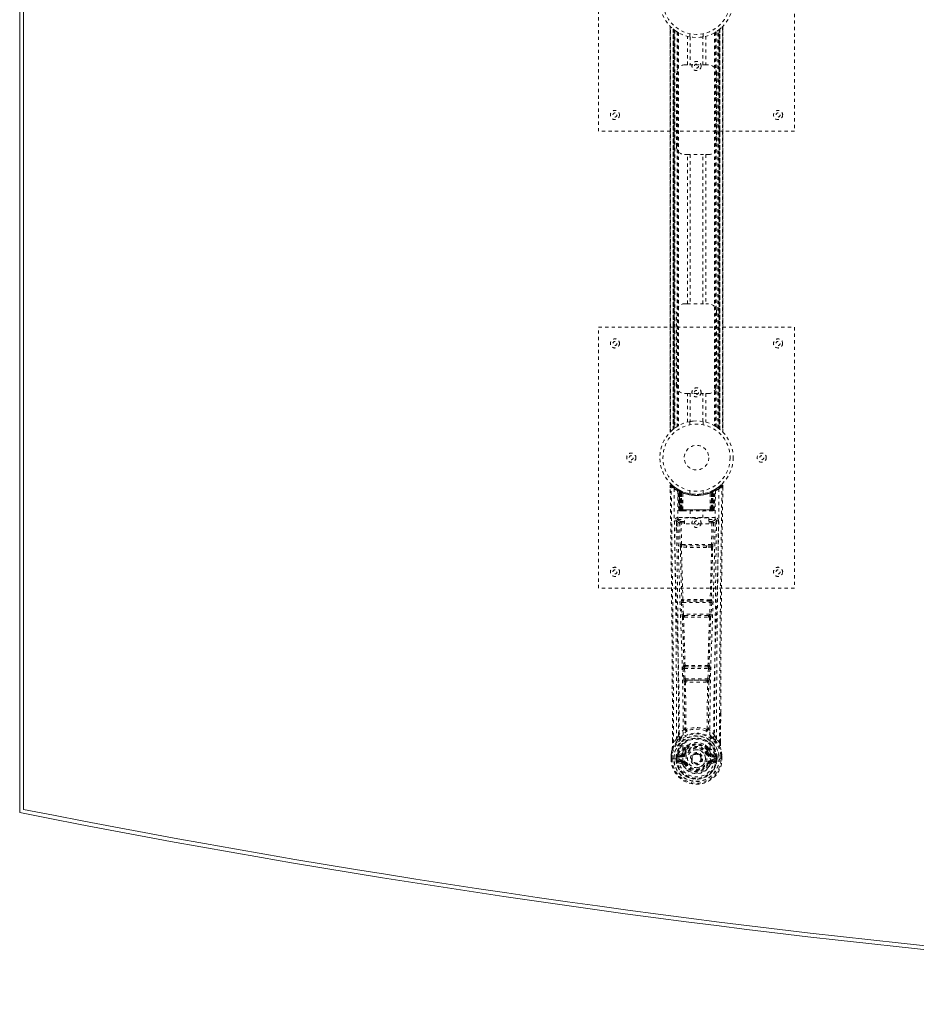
# Model space of a CAD drawing. Header units: inches. Extents: x 6 to 125, y 33 to 81.
# Tile 1 of 6: x 6 to 33, y 33 to 64. Entities that reach past the tile are written whole.
import ezdxf

# ---------------------------------------------------------------- set-up
doc = ezdxf.new("R2010")
doc.units = ezdxf.units.IN
doc.header["$MEASUREMENT"] = 0
doc.linetypes.add('SLD-Dashed', pattern=[0.075, 0.05, -0.025])
doc.linetypes.add('SLD-Solid', pattern=[0])

msp = doc.modelspace()

# ---------------------------------------------------------------- linework, layer by layer
at = {"color": 7, "linetype": 'SLD-Solid', "lineweight": 15}
for p, q in [((5.797, 39.262), (5.797, 75.012)), ((5.915, 74.915), (5.915, 39.359)), ((5.915, 39.359), (5.915, 74.915))]:
    msp.add_line(p, q, dxfattribs=at)
at = {"color": 7, "linetype": 'SLD-Dashed', "lineweight": 0}
for p, q in [((23.547, 60.137), (23.547, 68.137)), ((29.547, 68.137), (29.547, 60.137)), ((25.742, 63.353), (25.742, 50.922)), ((25.742, 50.923), (25.742, 63.351)), ((25.742, 63.351), (25.743, 63.351)), ((25.742, 63.351), (25.742, 50.924)), ((25.754, 50.935), (25.754, 63.339)), ((25.837, 63.265), (25.832, 63.269)), ((25.832, 51.006), (25.832, 63.269)), ((25.832, 63.269), (25.832, 51.006)), ((25.837, 63.265), (25.837, 51.01)), ((25.838, 63.264), (25.838, 51.011)), ((25.877, 63.234), (25.841, 63.262)), ((25.841, 51.013), (25.841, 63.262)), ((25.841, 63.261), (25.841, 51.013)), ((25.853, 51.022), (25.853, 63.252)), ((25.857, 51.025), (25.857, 63.249)), ((25.859, 63.247), (25.859, 51.027)), ((25.861, 63.246), (25.861, 51.029)), ((25.883, 63.229), (25.883, 51.045)), ((25.949, 63.185), (25.944, 63.188)), ((25.949, 63.185), (25.949, 51.09)), ((25.974, 63.169), (25.974, 51.105)), ((25.992, 63.159), (25.992, 51.116)), ((26.347, 63.126), (26.347, 63.03)), ((26.747, 63.03), (26.747, 63.126)), ((27.103, 63.159), (27.103, 51.116)), ((27.12, 63.169), (27.12, 51.105)), ((27.146, 63.185), (27.146, 51.09)), ((27.203, 51.051), (27.203, 63.223)), ((27.234, 51.029), (27.234, 63.246)), ((27.236, 51.027), (27.236, 63.247)), ((27.238, 63.249), (27.238, 51.025)), ((27.239, 63.25), (27.239, 51.025)), ((27.248, 51.017), (27.248, 63.257)), ((27.254, 63.262), (27.254, 51.013)), ((27.254, 51.013), (27.254, 63.261)), ((27.262, 63.269), (27.258, 63.265)), ((27.258, 51.01), (27.258, 63.265)), ((27.262, 63.269), (27.262, 51.006)), ((27.262, 51.006), (27.262, 63.269)), ((27.34, 63.339), (27.34, 50.935)), ((27.352, 50.922), (27.352, 63.352)), ((27.352, 63.351), (27.352, 50.923)), ((27.353, 50.924), (27.353, 63.351)), ((26.266, 62.172), (26.266, 63.048)), ((26.35, 63.03), (26.35, 62.172)), ((26.745, 62.172), (26.745, 63.03)), ((26.829, 63.048), (26.829, 62.172)), ((26.182, 62.172), (26.266, 62.172)), ((26.829, 62.172), (26.266, 62.172)), ((26.829, 62.172), (26.912, 62.172)), ((25.932, 59.672), (25.932, 61.922)), ((27.162, 61.922), (27.162, 59.672)), ((29.547, 60.137), (23.547, 60.137)), ((26.266, 59.422), (26.182, 59.422)), ((26.266, 54.852), (26.266, 59.422)), ((26.266, 59.422), (26.829, 59.422)), ((26.35, 59.422), (26.35, 54.852)), ((26.745, 54.852), (26.745, 59.422)), ((26.829, 59.422), (26.829, 54.852)), ((26.912, 59.422), (26.829, 59.422)), ((26.182, 54.852), (26.266, 54.852)), ((26.266, 54.852), (26.829, 54.852)), ((26.829, 54.852), (26.912, 54.852)), ((25.932, 52.352), (25.932, 54.602)), ((27.162, 54.602), (27.162, 52.352)), ((23.547, 46.137), (23.547, 54.137)), ((23.547, 54.137), (29.547, 54.137)), ((29.547, 54.137), (29.547, 46.137)), ((26.266, 52.102), (26.182, 52.102)), ((26.266, 51.226), (26.266, 52.102)), ((26.266, 52.102), (26.829, 52.102)), ((26.35, 52.102), (26.35, 51.245)), ((26.745, 51.245), (26.745, 52.102)), ((26.829, 52.102), (26.829, 51.226)), ((26.912, 52.102), (26.829, 52.102)), ((25.832, 51.006), (25.837, 51.01)), ((26.347, 51.245), (26.347, 51.148)), ((26.747, 51.148), (26.747, 51.245)), ((27.146, 51.09), (27.15, 51.087)), ((27.218, 51.041), (27.254, 51.013)), ((27.352, 50.923), (27.352, 50.924)), ((25.741, 49.278), (25.742, 49.211)), ((25.771, 49.279), (25.791, 49.301)), ((25.832, 49.266), (25.79, 49.3)), ((27.305, 49.3), (27.263, 49.266)), ((27.354, 49.278), (27.324, 49.279)), ((27.352, 49.215), (27.352, 49.278)), ((27.353, 49.211), (27.354, 49.278)), ((27.353, 49.211), (27.354, 49.278)), ((25.979, 49.163), (25.966, 49.171)), ((25.985, 49.159), (25.972, 49.167)), ((25.994, 49.138), (25.98, 49.146)), ((26.002, 48.541), (25.98, 49.146)), ((26.015, 48.541), (25.994, 49.138)), ((26.045, 49.128), (25.997, 49.153)), ((26.013, 49.131), (26.036, 48.537)), ((26.081, 49.092), (26.013, 49.128)), ((26.033, 48.541), (26.013, 49.128)), ((26.026, 49.137), (26.053, 49.124)), ((26.04, 49.098), (26.053, 49.124)), ((26.04, 49.098), (26.041, 48.541)), ((26.048, 49.094), (26.04, 49.098)), ((26.048, 49.094), (26.06, 49.12)), ((26.048, 48.541), (26.048, 49.094)), ((26.064, 49.118), (26.049, 49.126)), ((26.053, 49.124), (26.06, 49.12)), ((26.054, 49.092), (26.066, 49.118)), ((26.054, 48.541), (26.054, 49.092)), ((26.054, 49.092), (26.061, 49.088)), ((26.061, 49.088), (26.073, 49.114)), ((26.061, 49.088), (26.061, 48.541)), ((26.065, 49.118), (26.064, 49.118)), ((26.072, 49.083), (26.084, 49.109)), ((26.072, 49.083), (26.072, 48.541)), ((26.079, 49.08), (26.072, 49.083)), ((26.079, 49.08), (26.09, 49.106)), ((26.079, 48.541), (26.079, 49.08)), ((26.081, 49.092), (26.082, 49.092)), ((26.1, 48.541), (26.081, 49.092)), ((26.082, 49.092), (26.101, 48.541)), ((26.084, 49.109), (26.09, 49.106)), ((26.131, 48.541), (26.127, 49.063)), ((26.347, 49.126), (26.347, 49.03)), ((26.747, 49.03), (26.747, 49.126)), ((26.963, 48.541), (26.968, 49.063)), ((26.994, 48.541), (27.013, 49.092)), ((27.014, 49.092), (26.994, 48.541)), ((27.004, 49.106), (27.011, 49.109)), ((27.004, 49.106), (27.016, 49.08)), ((27.023, 49.083), (27.011, 49.109)), ((27.013, 49.092), (27.014, 49.092)), ((27.082, 49.128), (27.014, 49.092)), ((27.023, 49.083), (27.016, 49.08)), ((27.016, 49.08), (27.016, 48.541)), ((27.03, 49.118), (27.022, 49.115)), ((27.022, 49.114), (27.034, 49.088)), ((27.022, 48.541), (27.023, 49.083)), ((27.037, 49.122), (27.029, 49.118)), ((27.029, 49.118), (27.041, 49.092)), ((27.031, 49.118), (27.03, 49.118)), ((27.097, 49.153), (27.031, 49.118)), ((27.034, 49.088), (27.041, 49.092)), ((27.034, 48.541), (27.034, 49.088)), ((27.035, 49.12), (27.042, 49.124)), ((27.035, 49.12), (27.047, 49.094)), ((27.041, 49.092), (27.041, 48.541)), ((27.042, 49.124), (27.051, 49.128)), ((27.042, 49.124), (27.055, 49.098)), ((27.055, 49.098), (27.047, 49.094)), ((27.047, 49.094), (27.047, 48.541)), ((27.054, 48.541), (27.055, 49.098)), ((27.059, 48.537), (27.082, 49.131)), ((27.062, 48.541), (27.082, 49.128)), ((27.08, 48.541), (27.101, 49.138)), ((27.093, 48.541), (27.114, 49.146)), ((27.114, 49.146), (27.101, 49.138)), ((27.129, 49.171), (27.116, 49.163)), ((25.98, 48.303), (25.98, 48.243)), ((27.115, 48.303), (25.98, 48.303)), ((26.002, 48.541), (26.015, 48.541)), ((26.041, 48.541), (26.002, 48.541)), ((26.015, 48.541), (26.054, 48.541)), ((26.033, 48.541), (26.1, 48.541)), ((26.041, 48.541), (26.048, 48.541)), ((26.041, 48.512), (26.048, 48.512)), ((26.045, 48.512), (26.055, 48.512)), ((27.047, 48.541), (26.048, 48.541)), ((26.061, 48.541), (26.054, 48.541)), ((26.055, 48.512), (26.061, 48.512)), ((26.061, 48.541), (27.034, 48.541)), ((26.063, 48.512), (26.117, 48.512)), ((26.072, 48.541), (26.079, 48.541)), ((26.073, 48.512), (26.079, 48.512)), ((27.016, 48.541), (26.079, 48.541)), ((26.117, 48.512), (26.079, 48.512)), ((26.101, 48.541), (26.1, 48.541)), ((26.101, 48.541), (26.131, 48.541)), ((26.131, 48.541), (26.963, 48.541)), ((26.131, 48.512), (26.139, 48.512)), ((26.139, 48.512), (26.956, 48.512)), ((26.177, 48.11), (26.177, 48.29)), ((26.177, 48.29), (26.927, 48.29)), ((26.352, 48.512), (26.352, 48.29)), ((26.742, 48.29), (26.742, 48.512)), ((26.927, 48.29), (26.927, 48.11)), ((26.956, 48.512), (26.964, 48.512)), ((26.963, 48.541), (26.994, 48.541)), ((26.978, 48.512), (27.032, 48.512)), ((27.016, 48.512), (26.978, 48.512)), ((26.994, 48.541), (26.994, 48.541)), ((26.994, 48.541), (27.062, 48.541)), ((27.016, 48.541), (27.022, 48.541)), ((27.016, 48.512), (27.022, 48.512)), ((27.041, 48.541), (27.034, 48.541)), ((27.034, 48.512), (27.04, 48.512)), ((27.04, 48.512), (27.05, 48.512)), ((27.041, 48.541), (27.08, 48.541)), ((27.046, 48.512), (27.054, 48.512)), ((27.047, 48.541), (27.054, 48.541)), ((27.093, 48.541), (27.054, 48.541)), ((27.08, 48.541), (27.093, 48.541)), ((27.115, 48.243), (27.115, 48.303)), ((25.936, 48.205), (25.935, 48.197)), ((25.935, 48.194), (25.938, 47.907)), ((25.98, 48.243), (26.177, 48.243)), ((26.029, 48.14), (26.044, 47.478)), ((26.073, 48.186), (26.073, 48.141)), ((26.177, 48.186), (26.073, 48.186)), ((26.089, 47.48), (26.073, 48.141)), ((26.177, 48.141), (26.073, 48.141)), ((26.927, 48.11), (26.177, 48.11)), ((26.927, 48.243), (27.115, 48.243)), ((27.021, 48.186), (26.927, 48.186)), ((27.021, 48.141), (26.927, 48.141)), ((27.021, 48.141), (27.006, 47.48)), ((27.021, 48.186), (27.021, 48.141)), ((27.066, 48.14), (27.051, 47.478)), ((27.156, 47.907), (27.16, 48.194)), ((27.16, 48.197), (27.159, 48.205)), ((26.243, 47.388), (26.086, 47.394)), ((27.006, 47.48), (26.089, 47.48)), ((26.25, 47.437), (26.097, 47.439)), ((26.845, 47.437), (26.25, 47.437)), ((26.998, 47.439), (26.845, 47.437)), ((27.009, 47.394), (26.852, 47.388)), ((29.547, 46.137), (23.547, 46.137)), ((26.082, 45.695), (26.099, 45.342)), ((26.097, 45.788), (26.089, 45.785)), ((26.127, 45.697), (26.968, 45.697)), ((26.144, 45.344), (26.127, 45.697)), ((26.133, 45.742), (26.141, 45.745)), ((26.962, 45.742), (26.133, 45.742)), ((26.968, 45.697), (26.951, 45.344)), ((26.954, 45.745), (26.962, 45.742)), ((27.013, 45.695), (26.995, 45.342)), ((27.006, 45.785), (26.998, 45.788)), ((26.951, 45.344), (26.144, 45.344)), ((26.191, 45.299), (26.159, 45.3)), ((26.191, 45.299), (26.904, 45.299)), ((26.904, 45.299), (26.936, 45.3)), ((26.149, 45.249), (26.181, 45.248)), ((26.913, 45.248), (26.946, 45.249)), ((26.161, 43.771), (26.146, 43.767)), ((26.934, 43.771), (26.948, 43.767)), ((26.137, 43.677), (26.154, 43.36)), ((26.182, 43.679), (26.913, 43.679)), ((26.198, 43.362), (26.182, 43.679)), ((26.191, 43.724), (26.205, 43.729)), ((26.904, 43.724), (26.191, 43.724)), ((26.89, 43.729), (26.904, 43.724)), ((26.913, 43.679), (26.897, 43.362)), ((26.958, 43.677), (26.941, 43.36)), ((26.897, 43.362), (26.198, 43.362)), ((26.208, 43.264), (26.248, 43.263)), ((26.256, 43.317), (26.217, 43.317)), ((26.256, 43.317), (26.839, 43.317)), ((26.878, 43.317), (26.839, 43.317)), ((26.847, 43.263), (26.887, 43.264)), ((27.284, 42.329), (27.283, 41.405)), ((27.285, 41.404), (27.288, 42.329)), ((26.22, 41.824), (26.22, 41.824)), ((26.875, 41.824), (26.875, 41.824)), ((25.81, 41.404), (25.81, 41.458)), ((25.811, 41.459), (25.811, 41.405)), ((25.936, 41.522), (25.84, 41.406)), ((27.255, 41.406), (27.159, 41.522)), ((25.964, 41.026), (25.975, 41.037)), ((26.089, 41.058), (25.975, 41.037)), ((25.975, 41.037), (25.975, 41.038)), ((25.975, 41.037), (25.975, 41.037)), ((26.174, 41.07), (26.201, 41.059)), ((26.179, 41.219), (26.179, 41.201)), ((26.187, 41.248), (26.198, 41.265)), ((26.203, 41.214), (26.202, 41.195)), ((26.892, 41.195), (26.892, 41.214)), ((26.894, 41.059), (26.921, 41.07)), ((26.896, 41.265), (26.908, 41.248)), ((26.916, 41.219), (26.916, 41.201)), ((27.12, 41.037), (27.005, 41.058)), ((27.12, 41.037), (27.13, 41.027)), ((25.768, 41.024), (25.768, 41.02)), ((25.768, 40.903), (25.768, 41.02)), ((25.768, 40.903), (25.772, 40.903)), ((25.769, 41.02), (25.769, 40.903)), ((25.772, 40.903), (25.825, 40.904)), ((25.797, 41.02), (25.797, 40.906)), ((25.825, 40.904), (25.848, 40.904)), ((25.848, 40.904), (26.006, 40.904)), ((25.948, 40.976), (25.919, 40.977)), ((25.919, 40.977), (25.919, 40.977)), ((25.919, 40.906), (25.919, 40.977)), ((25.919, 40.906), (25.949, 40.906)), ((25.919, 40.906), (25.919, 40.906)), ((25.948, 40.976), (25.949, 40.906)), ((25.949, 40.976), (25.954, 40.995)), ((25.954, 40.906), (25.949, 40.906)), ((25.954, 40.995), (25.954, 40.985)), ((25.954, 40.985), (25.954, 40.906)), ((25.964, 41.026), (25.96, 41.022)), ((25.972, 40.786), (26.091, 40.762)), ((25.989, 41.004), (26.119, 41.029)), ((25.989, 41.004), (25.989, 40.974)), ((26.119, 41.004), (25.989, 41.004)), ((26.119, 40.974), (25.989, 40.974)), ((26.002, 40.852), (26.002, 40.822)), ((26.002, 40.852), (26.119, 40.852)), ((26.119, 40.802), (26.002, 40.822)), ((26.002, 40.822), (26.119, 40.822)), ((26.119, 41.029), (26.119, 41.004)), ((26.119, 40.974), (26.119, 41.004)), ((26.119, 40.852), (26.119, 40.822)), ((26.119, 40.802), (26.119, 40.822)), ((26.124, 40.867), (26.124, 40.869)), ((26.178, 40.758), (26.175, 40.766)), ((26.201, 40.768), (26.178, 40.758)), ((26.391, 40.913), (26.392, 40.929)), ((26.391, 40.905), (26.391, 40.913)), ((26.916, 40.758), (26.894, 40.768)), ((26.916, 40.758), (26.971, 40.735)), ((26.971, 40.869), (26.971, 40.867)), ((26.976, 41.029), (27.106, 41.004)), ((26.976, 41.029), (26.976, 41.004)), ((27.106, 41.004), (26.976, 41.004)), ((26.976, 40.974), (26.976, 41.004)), ((27.106, 40.974), (26.976, 40.974)), ((26.976, 40.852), (26.976, 40.822)), ((26.976, 40.852), (27.093, 40.852)), ((27.093, 40.822), (26.976, 40.802)), ((26.976, 40.802), (26.976, 40.822)), ((26.976, 40.822), (27.093, 40.822)), ((27.004, 40.762), (27.123, 40.786)), ((27.089, 40.904), (27.247, 40.904)), ((27.093, 40.822), (27.093, 40.852)), ((27.106, 40.974), (27.106, 41.004)), ((27.131, 41.026), (27.13, 41.027)), ((27.131, 41.026), (27.13, 41.027)), ((27.134, 41.022), (27.131, 41.026)), ((27.141, 40.995), (27.141, 40.985)), ((27.146, 40.976), (27.141, 40.995)), ((27.141, 40.985), (27.141, 40.906)), ((27.141, 40.906), (27.146, 40.906)), ((27.176, 40.977), (27.146, 40.976)), ((27.146, 40.906), (27.146, 40.976)), ((27.176, 40.977), (27.176, 40.906)), ((27.176, 40.977), (27.176, 40.977)), ((27.247, 40.904), (27.27, 40.904)), ((27.27, 40.904), (27.323, 40.903)), ((27.297, 40.906), (27.297, 41.02)), ((27.323, 40.903), (27.327, 40.903)), ((27.326, 40.903), (27.326, 41.02)), ((27.327, 41.02), (27.327, 41.024)), ((27.327, 40.903), (27.327, 41.02))]:
    msp.add_line(p, q, dxfattribs=at)
at = {"color": 7, "linetype": 'SLD-Dashed', "lineweight": 0, "flags": 128}
for points in [[(25.853, 63.252), (25.842, 63.261), (25.837, 63.265)], [(26.354, 63.029), (26.351, 63.029), (26.35, 63.03)], [(26.745, 63.03), (26.734, 63.028), (26.725, 63.026)], [(25.837, 51.009), (25.843, 51.014), (25.853, 51.022)], [(26.35, 51.245), (26.349, 51.244), (26.366, 51.248), (26.404, 51.253), (26.459, 51.259), (26.523, 51.262), (26.547, 51.262)], [(26.35, 51.245), (26.361, 51.247), (26.386, 51.25)], [(26.741, 51.245), (26.743, 51.245), (26.745, 51.245)], [(25.789, 49.299), (25.782, 49.302), (25.774, 49.305), (25.766, 49.305), (25.758, 49.304), (25.751, 49.3), (25.746, 49.295), (25.742, 49.288), (25.741, 49.281)], [(25.741, 49.278), (25.741, 49.278), (25.743, 49.278), (25.75, 49.279), (25.759, 49.279), (25.765, 49.279), (25.771, 49.279)], [(25.81, 41.458), (25.802, 44.028), (25.774, 46.653), (25.741, 49.278)], [(25.84, 41.406), (25.838, 42.87), (25.829, 44.344), (25.815, 45.791), (25.812, 46.038), (25.809, 46.296), (25.806, 46.512), (25.803, 46.741), (25.8, 46.991), (25.797, 47.262), (25.794, 47.48), (25.79, 47.743), (25.786, 48.066), (25.784, 48.277), (25.78, 48.535), (25.777, 48.797), (25.774, 49.045), (25.771, 49.279)], [(25.86, 49.185), (25.867, 48.138), (25.886, 47.093), (25.916, 46.051), (25.951, 45.013), (25.985, 43.979), (26.01, 42.949), (26.019, 41.924), (26.006, 40.904)], [(25.996, 49.154), (25.957, 49.177), (25.908, 49.209)], [(27.235, 49.185), (27.228, 48.138), (27.208, 47.093), (27.179, 46.051), (27.144, 45.013), (27.11, 43.979), (27.084, 42.949), (27.076, 41.924), (27.088, 40.904)], [(27.187, 49.21), (27.138, 49.177), (27.093, 49.151)], [(27.255, 41.406), (27.257, 42.872), (27.266, 44.344), (27.28, 45.791), (27.283, 46.012), (27.285, 46.242), (27.288, 46.445), (27.29, 46.644), (27.293, 46.859), (27.295, 47.009), (27.297, 47.166), (27.299, 47.323), (27.3, 47.44), (27.302, 47.58), (27.304, 47.742), (27.309, 48.074), (27.311, 48.279), (27.314, 48.533), (27.318, 48.795), (27.321, 49.043), (27.324, 49.279)], [(27.304, 49.301), (27.271, 49.273), (27.263, 49.266)], [(27.288, 42.329), (27.293, 44.028), (27.32, 46.653), (27.353, 49.211)], [(27.351, 49.278), (27.349, 49.286), (27.346, 49.294), (27.341, 49.3), (27.334, 49.305), (27.327, 49.308), (27.32, 49.308), (27.312, 49.306), (27.306, 49.302)], [(25.969, 49.129), (25.977, 48.084), (25.999, 47.041), (26.03, 46.002), (26.068, 44.966), (26.104, 43.935), (26.13, 42.908), (26.138, 41.886), (26.124, 40.869)], [(25.974, 49.164), (25.981, 49.153), (25.985, 49.139)], [(26.011, 49.136), (26.012, 49.13), (26.012, 49.128)], [(27.126, 49.129), (27.117, 48.085), (27.096, 47.042), (27.064, 46.002), (27.027, 44.967), (26.991, 43.935), (26.964, 42.909), (26.956, 41.887), (26.971, 40.869)], [(26.072, 48.541), (26.064, 48.541), (26.057, 48.541), (26.05, 48.541), (26.044, 48.541), (26.039, 48.541), (26.035, 48.541), (26.033, 48.541), (26.033, 48.541)], [(26.033, 48.541), (26.034, 48.535), (26.035, 48.532)], [(26.063, 48.512), (26.063, 48.512), (26.064, 48.512)], [(27.062, 48.541), (27.061, 48.541), (27.059, 48.541), (27.056, 48.541), (27.051, 48.541), (27.045, 48.541), (27.038, 48.541), (27.03, 48.541), (27.022, 48.541)], [(25.875, 48.197), (25.876, 48.061), (25.879, 47.889), (25.881, 47.68), (25.885, 47.435), (25.888, 47.186), (25.891, 46.967), (25.893, 46.813), (25.895, 46.675), (25.896, 46.553), (25.898, 46.398), (25.9, 46.235), (25.902, 46.079), (25.912, 45.265), (25.921, 44.447), (25.929, 43.475), (25.934, 42.485), (25.936, 41.522)], [(25.935, 48.197), (25.959, 48.168), (26.029, 48.14)], [(26.073, 48.186), (26.004, 48.214), (25.98, 48.243)], [(26.073, 48.141), (26.057, 48.14), (26.043, 48.14), (26.033, 48.14), (26.029, 48.14)], [(27.115, 48.243), (27.091, 48.214), (27.021, 48.186)], [(27.066, 48.14), (27.061, 48.14), (27.051, 48.14), (27.037, 48.14), (27.021, 48.141)], [(27.066, 48.14), (27.136, 48.168), (27.16, 48.197)], [(27.159, 41.522), (27.159, 42.042), (27.161, 42.575), (27.164, 43.12), (27.167, 43.635), (27.171, 44.165), (27.177, 44.717), (27.182, 45.206), (27.185, 45.463), (27.188, 45.736), (27.192, 46.025), (27.196, 46.329), (27.199, 46.604), (27.202, 46.845), (27.205, 47.036), (27.208, 47.251), (27.211, 47.492), (27.214, 47.717), (27.216, 47.91), (27.218, 48.07), (27.22, 48.197)], [(26.089, 47.48), (26.074, 47.479), (26.059, 47.479), (26.049, 47.479), (26.044, 47.478)], [(26.053, 47.397), (26.072, 46.591), (26.097, 45.788)], [(26.131, 45.784), (26.106, 46.588), (26.086, 47.394)], [(26.852, 47.388), (26.547, 47.388), (26.243, 47.388)], [(26.845, 47.437), (26.547, 47.437), (26.25, 47.437)], [(27.009, 47.394), (26.989, 46.588), (26.964, 45.784)], [(27.042, 47.397), (27.022, 46.591), (26.998, 45.788)], [(27.051, 47.478), (27.046, 47.479), (27.036, 47.479), (27.021, 47.479), (27.006, 47.48)], [(26.127, 45.697), (26.112, 45.696), (26.097, 45.696), (26.087, 45.695), (26.082, 45.695)], [(27.013, 45.695), (27.008, 45.695), (26.998, 45.696), (26.983, 45.696), (26.968, 45.697)], [(26.144, 45.344), (26.129, 45.344), (26.114, 45.343), (26.104, 45.342), (26.099, 45.342)], [(26.099, 45.342), (26.102, 45.31), (26.102, 45.308)], [(26.995, 45.342), (26.991, 45.342), (26.981, 45.343), (26.966, 45.344), (26.951, 45.344)], [(26.995, 45.342), (26.993, 45.31), (26.993, 45.308)], [(26.114, 45.253), (26.139, 44.511), (26.161, 43.771)], [(26.196, 43.766), (26.174, 44.506), (26.149, 45.249)], [(26.946, 45.249), (26.921, 44.506), (26.898, 43.766)], [(26.98, 45.253), (26.956, 44.511), (26.934, 43.771)], [(26.182, 43.679), (26.167, 43.679), (26.153, 43.678), (26.142, 43.677), (26.137, 43.677)], [(26.182, 43.679), (26.181, 43.688), (26.181, 43.696), (26.181, 43.704), (26.182, 43.711), (26.186, 43.72), (26.191, 43.724)], [(26.904, 43.724), (26.909, 43.72), (26.912, 43.711), (26.913, 43.704), (26.914, 43.696), (26.914, 43.688), (26.913, 43.679)], [(26.958, 43.677), (26.953, 43.677), (26.942, 43.678), (26.928, 43.679), (26.913, 43.679)], [(26.198, 43.362), (26.183, 43.361), (26.169, 43.361), (26.159, 43.36), (26.154, 43.36)], [(26.172, 43.27), (26.183, 42.55), (26.184, 41.832)], [(26.208, 43.264), (26.219, 42.543), (26.22, 41.824)], [(26.847, 43.263), (26.547, 43.262), (26.248, 43.263)], [(26.839, 43.317), (26.547, 43.316), (26.256, 43.317)], [(26.875, 41.824), (26.876, 42.543), (26.887, 43.264)], [(26.878, 43.317), (26.879, 43.318), (26.881, 43.319), (26.884, 43.322), (26.89, 43.332), (26.894, 43.346), (26.897, 43.362)], [(26.941, 43.36), (26.936, 43.36), (26.926, 43.361), (26.912, 43.361), (26.897, 43.362)], [(26.922, 43.27), (26.912, 42.55), (26.911, 41.832)], [(26.182, 41.823), (26.081, 41.735), (25.995, 41.635)], [(26.182, 41.823), (26.184, 41.813), (26.188, 41.804), (26.195, 41.798), (26.202, 41.794), (26.21, 41.794), (26.218, 41.798), (26.225, 41.804), (26.23, 41.813)], [(26.865, 41.813), (26.87, 41.804), (26.877, 41.798), (26.885, 41.794), (26.893, 41.794), (26.9, 41.798), (26.906, 41.804), (26.911, 41.813), (26.913, 41.823)], [(27.1, 41.635), (27.013, 41.735), (26.913, 41.823)], [(25.978, 41.482), (25.877, 41.358), (25.798, 41.204)], [(25.84, 41.406), (25.834, 41.406), (25.828, 41.406), (25.822, 41.406), (25.817, 41.406), (25.813, 41.405), (25.811, 41.405), (25.81, 41.405), (25.81, 41.404)], [(26.088, 41.586), (26.083, 41.58), (26.073, 41.571)], [(26.33, 41.353), (26.273, 41.323), (26.198, 41.265)], [(26.896, 41.265), (26.822, 41.323), (26.765, 41.353)], [(27.021, 41.571), (27.012, 41.579), (27.007, 41.586)], [(27.117, 41.482), (27.217, 41.358), (27.296, 41.204)], [(27.285, 41.404), (27.285, 41.405), (27.284, 41.405), (27.282, 41.405), (27.278, 41.406), (27.273, 41.406), (27.267, 41.406), (27.261, 41.406), (27.255, 41.406)], [(25.798, 41.204), (25.781, 41.125), (25.768, 41.024)], [(25.768, 41.02), (25.781, 41.117), (25.797, 41.193)], [(25.798, 41.204), (25.797, 41.199), (25.797, 41.193)], [(26.117, 41.081), (26.103, 41.064), (26.089, 41.058)], [(26.179, 41.201), (26.146, 41.149), (26.117, 41.081)], [(26.231, 41.183), (26.201, 41.133), (26.174, 41.07)], [(26.228, 41.047), (26.223, 41.049), (26.218, 41.051), (26.213, 41.053), (26.209, 41.055), (26.206, 41.057), (26.203, 41.058), (26.201, 41.058), (26.201, 41.059)], [(26.921, 41.07), (26.894, 41.133), (26.864, 41.183)], [(26.866, 41.047), (26.872, 41.049), (26.877, 41.051), (26.881, 41.053), (26.886, 41.055), (26.889, 41.057), (26.892, 41.058), (26.893, 41.058), (26.894, 41.059)], [(26.916, 41.201), (26.948, 41.149), (26.978, 41.081)], [(26.978, 41.081), (26.992, 41.064), (27.005, 41.058)], [(27.298, 41.193), (27.298, 41.199), (27.296, 41.204)], [(27.327, 41.024), (27.315, 41.114), (27.296, 41.204)], [(27.327, 41.02), (27.314, 41.117), (27.298, 41.193)], [(25.768, 41.02), (25.767, 41.02), (25.769, 41.02), (25.771, 41.02), (25.775, 41.02), (25.779, 41.02), (25.785, 41.02), (25.791, 41.02), (25.797, 41.02)], [(25.797, 40.906), (25.791, 40.905), (25.785, 40.905), (25.779, 40.905), (25.775, 40.905), (25.771, 40.904), (25.769, 40.904), (25.767, 40.904), (25.768, 40.903)], [(25.768, 41.024), (25.769, 41.024), (25.771, 41.024), (25.774, 41.023), (25.777, 41.023), (25.782, 41.022), (25.787, 41.021), (25.792, 41.021), (25.797, 41.02)], [(25.948, 40.976), (25.949, 40.976), (25.949, 40.976)], [(25.989, 40.974), (25.97, 40.977), (25.954, 40.985)], [(25.959, 40.835), (25.979, 40.848), (26.002, 40.852)], [(26.971, 40.867), (26.965, 40.79), (26.942, 40.716), (26.903, 40.647), (26.849, 40.587), (26.784, 40.538), (26.71, 40.502), (26.63, 40.48), (26.547, 40.473), (26.465, 40.48), (26.385, 40.502), (26.311, 40.538), (26.246, 40.587), (26.192, 40.647), (26.153, 40.716), (26.13, 40.79), (26.124, 40.867)], [(26.228, 40.779), (26.223, 40.777), (26.218, 40.775), (26.213, 40.773), (26.209, 40.771), (26.206, 40.77), (26.203, 40.769), (26.201, 40.768), (26.201, 40.768)], [(26.866, 40.779), (26.872, 40.777), (26.877, 40.775), (26.881, 40.773), (26.886, 40.771), (26.889, 40.77), (26.892, 40.769), (26.893, 40.768), (26.894, 40.768)], [(26.926, 40.774), (26.92, 40.767), (26.916, 40.758)], [(26.976, 40.802), (26.939, 40.788), (26.926, 40.774)], [(27.093, 40.852), (27.116, 40.848), (27.136, 40.835)], [(27.141, 40.985), (27.124, 40.977), (27.106, 40.974)], [(27.146, 40.976), (27.146, 40.976), (27.146, 40.976)], [(27.327, 41.024), (27.326, 41.024), (27.324, 41.024), (27.321, 41.023), (27.317, 41.023), (27.313, 41.022), (27.308, 41.021), (27.303, 41.021), (27.297, 41.02)], [(27.297, 41.02), (27.304, 41.02), (27.31, 41.02), (27.315, 41.02), (27.32, 41.02), (27.324, 41.02), (27.326, 41.02), (27.327, 41.02), (27.327, 41.02)], [(27.327, 40.903), (27.327, 40.904), (27.326, 40.904), (27.324, 40.904), (27.32, 40.904), (27.315, 40.905), (27.31, 40.905), (27.304, 40.905), (27.297, 40.906)]]:
    msp.add_lwpolyline(points, dxfattribs=at)
at = {"color": 7, "linetype": 'SLD-Dashed', "lineweight": 0}
for centre, radius in [((26.547, 64.137), 1.125), ((26.547, 64.137), 1.03), ((26.547, 62.137), 0.141), ((26.547, 62.137), 0.0625), ((24.047, 60.637), 0.14), ((24.047, 60.637), 0.0625), ((29.047, 60.637), 0.141), ((29.047, 60.637), 0.0625), ((24.047, 53.637), 0.14), ((29.047, 53.637), 0.14), ((24.047, 53.637), 0.0625), ((29.047, 53.637), 0.0625), ((26.547, 52.137), 0.14), ((26.547, 52.137), 0.0625), ((26.547, 50.137), 1.125), ((26.547, 50.137), 1.03), ((26.547, 50.137), 0.376), ((24.547, 50.137), 0.141), ((24.547, 50.137), 0.0625), ((28.547, 50.137), 0.14), ((28.547, 50.137), 0.0625), ((26.547, 48.137), 0.14), ((26.547, 48.137), 0.0625), ((24.047, 46.637), 0.141), ((29.047, 46.637), 0.141), ((24.047, 46.637), 0.0625), ((29.047, 46.637), 0.0625), ((26.547, 40.913), 0.7), ((26.547, 40.913), 0.69), ((26.547, 40.913), 0.623), ((26.547, 40.913), 0.32), ((26.547, 40.913), 0.275), ((26.547, 40.913), 0.188), ((26.547, 40.913), 0.156), ((26.547, 40.913), 0.142), ((26.547, 40.913), 0.139), ((26.547, 40.913), 0.138)]:
    msp.add_circle(centre, radius, dxfattribs=at)
for centre, radius, start, end in [((26.648, 64.237), 1.267, 224.3626, 225.1371), ((26.685, 64.312), 1.347, 231.2178, 232.3003), ((26.547, 64.137), 1.125, 232.2635, 239.3843), ((26.554, 64.149), 1.138, 237.8802, 240.4104), ((26.546, 64.139), 1.128, 299.5777, 302.1317), ((26.591, 64.081), 1.054, 307.5492, 308.9327), ((26.569, 64.113), 1.092, 307.6164, 315.7618), ((26.535, 64.152), 1.144, 307.9346, 309.4496), ((26.182, 61.922), 0.25, 90, 180), ((26.912, 61.922), 0.25, 0, 90), ((26.182, 59.672), 0.25, 180, 270), ((26.912, 59.672), 0.25, 270, 0), ((26.182, 54.602), 0.25, 90, 180), ((26.912, 54.602), 0.25, 0, 90), ((26.182, 52.352), 0.25, 180, 270), ((26.912, 52.352), 0.25, 270, 0), ((26.526, 50.161), 1.094, 127.6208, 135.7547), ((26.674, 49.976), 1.33, 127.6914, 128.7875), ((26.548, 50.136), 1.127, 119.5764, 122.1327), ((26.539, 50.123), 1.142, 57.8841, 60.4068), ((26.547, 50.137), 1.126, 52.2658, 59.3813), ((26.597, 50.2), 1.044, 51.0625, 52.4586), ((26.541, 50.131), 1.133, 44.3034, 45.1691), ((25.771, 49.279), 0.03, 47.8597, 180.7251), ((26.548, 50.181), 1.211, 228.1682, 235.3276), ((26.547, 50.137), 1.158, 227.8706, 312.1288), ((26.544, 50.133), 1.122, 227.9019, 235.3688), ((25.89, 49.185), 0.03, 55.9327, 179.829), ((26.535, 50.376), 1.369, 240.4485, 245.5699), ((26.546, 50.135), 1.125, 235.3463, 240.4935), ((26.547, 50.138), 1.128, 299.5115, 304.6459), ((26.56, 50.376), 1.369, 294.4296, 299.55), ((26.551, 50.132), 1.121, 304.631, 312.0845), ((27.205, 49.185), 0.03, 0.172, 124.0663), ((26.548, 50.179), 1.209, 304.6696, 311.8395), ((27.324, 49.279), 0.03, 359.2801, 132.1351), ((27.254, 49.235), 0.0827, 31.7943, 52.6541), ((25.95, 49.145), 0.03, 1.9779, 58.9646), ((26.557, 50.154), 1.147, 238.9678, 239.835), ((25.931, 49.109), 0.0715, 31.6552, 58.9148), ((26.01, 49.117), 0.0429, 114.1874, 163.0026), ((26.547, 50.169), 1.19, 240.8884, 299.1116), ((25.964, 49.137), 0.03, 1.9215, 59.7066), ((26.548, 50.139), 1.129, 239.7428, 244.7204), ((26.558, 50.16), 1.155, 239.9641, 244.0313), ((26.533, 49.766), 0.83, 228.2891, 233.6089), ((26.547, 50.137), 1.127, 240.4888, 299.5112), ((26.523, 49.75), 0.809, 229.1312, 234.5099), ((25.983, 49.127), 0.0299, 1.8235, 60.7592), ((26.547, 50.136), 1.126, 240.8014, 245.7387), ((25.983, 49.127), 0.03, 16.8928, 61.261), ((26.527, 49.749), 0.807, 230.3881, 235.6786), ((26.547, 50.136), 1.155, 244.3786, 295.6214), ((26.547, 50.136), 1.155, 245.0793, 294.9207), ((26.051, 49.092), 0.0297, 1.4959, 64.5065), ((26.052, 49.091), 0.0297, 1.462, 64.5772), ((26.547, 50.136), 1.155, 246.0604, 293.9396), ((26.504, 49.69), 0.732, 234.7923, 238.9948), ((26.097, 49.08), 0.0346, 329.0192, 15.1067), ((26.547, 50.1), 1.12, 247.9469, 292.0531), ((26.997, 49.08), 0.0345, 164.8398, 211.0344), ((26.592, 49.689), 0.73, 301.005, 305.2134), ((26.549, 50.135), 1.125, 294.258, 299.2019), ((27.042, 49.091), 0.0297, 115.4257, 178.5206), ((27.043, 49.092), 0.0297, 115.4871, 178.5081), ((26.569, 49.748), 0.805, 304.3139, 309.6151), ((26.568, 49.755), 0.815, 305.5088, 310.85), ((27.098, 48.995), 0.138, 89.419, 113.4574), ((26.57, 49.757), 0.818, 306.3543, 311.7521), ((27.112, 49.127), 0.0299, 119.2278, 178.2051), ((27.11, 49.129), 0.0273, 117.6593, 182.2987), ((26.557, 50.121), 1.109, 298.6427, 300.2591), ((27.131, 49.137), 0.0299, 120.2685, 178.1034), ((27.085, 49.117), 0.0429, 16.9699, 65.8402), ((27.144, 49.145), 0.03, 121.0455, 178.012), ((25.98, 48.198), 0.105, 90.0048, 180.7382), ((26.032, 48.542), 0.03, 181.9871, 270.0023), ((26.062, 48.585), 0.0742, 215.942, 253.2672), ((26.045, 48.542), 0.03, 181.9798, 269.9647), ((26.059, 48.68), 0.166, 259.5921, 268.349), ((26.063, 48.542), 0.03, 181.9237, 269.94), ((26.462, 48.534), 0.415, 179.0299, 183.0317), ((26.625, 48.535), 0.571, 179.3625, 182.0713), ((26.49, 48.534), 0.429, 179.0502, 182.9186), ((26.521, 48.534), 0.448, 179.1065, 182.8066), ((26.529, 48.534), 0.45, 179.1042, 182.7903), ((26.13, 48.542), 0.0299, 181.7918, 269.8197), ((26.131, 48.542), 0.0299, 181.8008, 269.8108), ((26.166, 48.535), 0.0354, 169.2726, 219.1972), ((26.927, 48.535), 0.0368, 321.8502, 9.6799), ((26.964, 48.542), 0.0299, 270.1893, 358.2081), ((26.965, 48.542), 0.0299, 270.1892, 358.1992), ((26.573, 48.534), 0.443, 357.1693, 0.9176), ((26.58, 48.534), 0.443, 357.1693, 0.9176), ((27.027, 48.547), 0.0356, 262.0688, 350.2915), ((27.032, 48.542), 0.03, 270.069, 358.0583), ((26.607, 48.534), 0.427, 357.0652, 0.9474), ((26.439, 48.535), 0.602, 357.9974, 0.5687), ((27.036, 48.677), 0.163, 271.6996, 280.6276), ((26.635, 48.534), 0.412, 356.9624, 0.9945), ((27.05, 48.542), 0.03, 270.0314, 358.033), ((27.032, 48.585), 0.0742, 286.7371, 324.0537), ((27.063, 48.542), 0.03, 270.003, 357.9987), ((27.115, 48.198), 0.105, 359.2618, 89.9952), ((25.911, 46.599), 1.598, 89.1339, 91.2852), ((-473.506, 40.316), 499.503, 0.1512, 0.90399), ((25.978, 48.2), 0.0423, 88.0364, 173.433), ((26.074, 48.141), 0.0451, 90.4273, 180.9027), ((27.021, 48.141), 0.0451, 359.0327, 89.5696), ((526.737, 40.316), 499.639, 179.09615, 179.84874), ((27.117, 48.2), 0.0423, 6.5642, 91.9664), ((27.184, 46.595), 1.603, 88.7191, 90.8641), ((26.445, 47.479), 0.401, 180.0757, 191.8422), ((26.098, 47.393), 0.0456, 91.7533, 175.832), ((26.079, 47.535), 0.141, 259.4719, 273.0513), ((26.195, 47.391), 0.11, 154.2178, 178.3424), ((26.194, 47.479), 0.105, 179.6346, 202.4724), ((26.331, 47.4), 0.0889, 155.6128, 187.6321), ((26.764, 47.4), 0.0888, 352.3597, 24.3954), ((26.901, 47.479), 0.105, 337.5328, 0.3729), ((26.898, 47.391), 0.111, 1.7801, 25.6604), ((26.996, 47.393), 0.0456, 4.174, 88.2468), ((27.016, 47.533), 0.139, 266.8581, 280.6136), ((26.649, 47.479), 0.402, 348.1518, 359.9204), ((26.289, 45.725), 0.209, 163.5052, 188.415), ((26.134, 45.787), 0.0451, 182.9184, 269.405), ((26.142, 45.79), 0.0451, 182.9936, 269.3735), ((26.123, 45.875), 0.091, 253.0059, 274.8379), ((26.181, 45.712), 0.0564, 148.255, 195.7177), ((26.547, 9.15), 36.637, 89.3487, 90.6512), ((26.186, 45.778), 0.055, 173.149, 216.3336), ((26.547, 12.934), 32.814, 89.2909, 90.7091), ((26.953, 45.79), 0.0451, 270.6249, 357.008), ((26.91, 45.778), 0.0546, 323.5315, 6.973), ((26.961, 45.787), 0.0451, 270.5915, 357.085), ((26.914, 45.712), 0.0563, 344.2578, 31.7694), ((26.971, 45.875), 0.0908, 265.1458, 287.0259), ((26.806, 45.725), 0.209, 351.5766, 16.4974), ((26.238, 45.31), 0.136, 180.7215, 204.713), ((26.16, 45.254), 0.0456, 91.2532, 181.8207), ((26.212, 45.342), 0.0679, 178.3495, 218.9221), ((26.235, 45.259), 0.0868, 151.6283, 186.5679), ((26.262, 45.26), 0.0814, 151.3087, 188.7604), ((26.547, 78.654), 33.356, 269.387, 270.613), ((26.833, 45.26), 0.0814, 351.2497, 28.6816), ((26.883, 45.342), 0.068, 321.0948, 1.6435), ((26.936, 45.257), 0.0425, 40.4614, 90.3989), ((26.859, 45.258), 0.087, 353.4649, 28.3296), ((26.936, 45.254), 0.0448, 357.9248, 42.9145), ((26.857, 45.31), 0.136, 335.3317, 359.2438), ((26.141, 45.332), 0.0837, 251.1241, 275.2064), ((26.547, 78.028), 32.782, 269.3605, 270.6395), ((26.953, 45.333), 0.0843, 264.8681, 288.7997), ((26.298, 43.706), 0.163, 158.133, 190.2115), ((26.191, 43.769), 0.0451, 183.2302, 269.138), ((26.206, 43.774), 0.0451, 183.3944, 269.1011), ((26.19, 43.84), 0.075, 247.0729, 274.8933), ((26.547, 6.393), 37.374, 89.4617, 90.5382), ((26.254, 43.76), 0.0578, 174.2218, 212.3392), ((26.889, 43.774), 0.0451, 270.8981, 356.6064), ((26.841, 43.76), 0.0574, 327.4973, 5.928), ((26.905, 43.84), 0.0749, 265.0951, 292.948), ((26.903, 43.769), 0.0451, 270.8582, 356.7796), ((26.797, 43.706), 0.163, 349.779, 21.8707), ((26.547, 11.146), 32.585, 89.3979, 90.6021), ((26.334, 43.351), 0.181, 177.2165, 206.4649), ((26.218, 43.272), 0.0457, 91.8546, 181.7263), ((26.202, 43.337), 0.073, 245.7492, 274.5943), ((26.255, 43.36), 0.0575, 177.8146, 227.596), ((26.311, 43.275), 0.104, 155.9774, 186.13), ((26.348, 43.277), 0.101, 156.5264, 187.7677), ((26.747, 43.277), 0.1, 352.2273, 23.479), ((26.877, 43.272), 0.0457, 358.2768, 88.1422), ((26.784, 43.275), 0.103, 353.844, 24.0486), ((26.892, 43.337), 0.0735, 265.5102, 294.1514), ((26.76, 43.351), 0.181, 333.5394, 2.7703), ((26.547, 40.913), 0.787, 8.0937, 171.9063), ((26.547, 40.913), 0.758, 8.0936, 171.9064), ((26.82, 41.074), 0.893, 128.8543, 145.0079), ((26.171, 41.831), 0.0133, 326.0766, 3.3079), ((26.242, 41.827), 0.0608, 184.048, 286.2255), ((26.217, 41.894), 0.0708, 242.7147, 272.7209), ((26.233, 41.825), 0.0129, 186.6682, 257.6344), ((26.547, 40.9), 0.966, 70.8185, 109.1819), ((26.302, 41.83), 0.0738, 193.2353, 235.0321), ((26.547, 40.975), 0.844, 70.0598, 109.9402), ((26.852, 41.827), 0.0608, 253.7766, 355.9531), ((26.793, 41.83), 0.0738, 304.9818, 346.7592), ((26.275, 41.074), 0.893, 34.9882, 51.1496), ((26.862, 41.825), 0.0129, 282.368, 353.3173), ((26.878, 41.895), 0.0709, 267.2941, 297.2775), ((26.924, 41.831), 0.0133, 176.8086, 213.9156), ((24.623, 41.375), 1.188, 351.2131, 1.4251), ((22.329, 42.021), 3.564, 346.7458, 350.0589), ((26.547, 40.913), 0.632, 5.8275, 174.1725), ((21.193, 44.079), 5.388, 331.6694, 333.0266), ((26.27, 41.84), 0.461, 223.6693, 230.8209), ((26.547, 40.913), 0.602, 6.0327, 173.9673), ((27.529, 39.903), 2.214, 131.1349, 134.4927), ((26.056, 41.637), 0.0608, 182.5659, 302.0067), ((26.547, 40.901), 0.453, 40.4511, 139.5489), ((26.547, 40.873), 0.494, 47.4885, 132.5115), ((26.547, 40.933), 0.473, 62.6124, 117.3876), ((27.039, 41.637), 0.0608, 238.0005, 357.4269), ((25.567, 39.905), 2.211, 45.5065, 48.8687), ((31.834, 44.043), 5.312, 206.9618, 208.3384), ((26.825, 41.84), 0.462, 309.1814, 316.328), ((30.773, 42.023), 3.571, 189.9444, 193.2506), ((28.47, 41.375), 1.186, 178.5665, 188.7953), ((26.412, 40.822), 0.492, 115.7081, 155.4793), ((26.356, 40.815), 0.441, 113.5941, 149.7435), ((26.119, 41.059), 0.0299, 181.1837, 268.9446), ((26.147, 41.086), 0.031, 190.1806, 328.3459), ((26.113, 41.094), 0.0649, 274.9227, 338.6807), ((26.119, 41.093), 0.089, 270, 337.226), ((26.119, 41.093), 0.119, 269.9994, 337.2262), ((26.224, 41.223), 0.0448, 146.2093, 184.9496), ((26.201, 41.26), 0.0459, 241.1839, 271.7088), ((26.209, 41.204), 0.0305, 185.7248, 315.4411), ((26.201, 41.241), 0.0459, 241.1305, 271.6977), ((26.238, 41.269), 0.0396, 185.197, 232.8641), ((26.547, 40.913), 0.376, 22.774, 157.226), ((26.229, 41.217), 0.0347, 219.391, 272.7392), ((26.236, 41.213), 0.033, 131.6151, 178.1255), ((26.547, 40.913), 0.346, 22.7737, 157.2263), ((26.547, 40.92), 0.411, 39.7059, 140.2941), ((26.547, 40.913), 0.275, 89.9996, 270.0004), ((26.547, 40.913), 0.157, 65.2931, 110.0155), ((26.547, 40.913), 0.275, 270.0006, 89.9994), ((26.886, 41.204), 0.0305, 224.5494, 354.2879), ((26.865, 41.217), 0.0347, 267.2713, 320.6056), ((26.976, 41.093), 0.119, 202.7762, 269.9983), ((26.857, 41.269), 0.0396, 307.1299, 354.8237), ((26.859, 41.213), 0.033, 1.8928, 48.3666), ((26.893, 41.26), 0.0459, 268.2803, 298.8323), ((26.894, 41.241), 0.0458, 268.2932, 298.8786), ((26.976, 41.093), 0.089, 202.774, 270), ((26.678, 40.817), 0.499, 24.8895, 63.9924), ((26.871, 41.223), 0.0448, 355.0785, 33.9448), ((26.739, 40.816), 0.441, 30.2264, 66.4279), ((26.948, 41.086), 0.031, 211.5723, 349.9013), ((26.982, 41.094), 0.0649, 201.3157, 265.0762), ((26.976, 41.059), 0.0299, 271.1024, 358.7693), ((26.547, 40.913), 0.78, 180, 359.3038), ((26.547, 40.913), 0.78, 180.7166, 359.2834), ((26.547, 40.913), 0.75, 180.5684, 359.4316), ((26.547, 40.913), 0.629, 180.6529, 359.3471), ((26.547, 40.913), 0.599, 180.6527, 359.3473), ((26.069, 40.981), 0.115, 159.6092, 173.1455), ((26.547, 40.913), 0.593, 180.6711, 187.6091), ((26.163, 40.862), 0.206, 187.6559, 201.6553), ((25.988, 41.035), 0.0306, 205.4301, 270.9243), ((26.001, 40.792), 0.0299, 88.0502, 192.1039), ((26.13, 41.101), 0.233, 238.0353, 268.5969), ((26.547, 40.898), 0.541, 179.3499, 0.6501), ((26.119, 40.772), 0.0301, 91.4231, 197.6529), ((26.082, 40.718), 0.0454, 22.4718, 78.6988), ((26.119, 40.733), 0.119, 22.7742, 89.9985), ((26.119, 40.733), 0.089, 22.774, 90), ((26.113, 40.73), 0.0715, 29.6405, 85.1972), ((25.58, 42.108), 1.477, 291.6233, 293.9253), ((26.547, 40.913), 0.459, 202.774, 337.226), ((26.547, 40.913), 0.4, 202.774, 337.226), ((26.547, 40.913), 0.376, 202.774, 337.226), ((26.547, 40.913), 0.346, 202.7742, 337.2258), ((26.976, 40.733), 0.119, 90.0038, 157.2234), ((26.976, 40.733), 0.089, 90, 157.226), ((26.969, 41.091), 0.221, 270.3121, 302.5168), ((27.013, 40.718), 0.0453, 101.2378, 157.5836), ((26.975, 40.772), 0.0301, 342.3581, 88.575), ((27.094, 40.792), 0.0299, 347.8882, 91.9577), ((27.107, 41.035), 0.0306, 269.0668, 334.5789), ((26.931, 40.862), 0.206, 338.3408, 352.3377), ((27.055, 40.988), 0.0864, 4.5739, 22.6906), ((26.547, 40.913), 0.593, 352.3909, 359.3289), ((27.148, 39.795), 1.112, 88.583, 90.1104), ((27.297, 41.02), 0.03, 0.0028, 5.051)]:
    msp.add_arc(centre, radius, start, end, dxfattribs=at)
at = {"color": 7, "linetype": 'SLD-Solid', "lineweight": 15}
for radius, start, end in [(306.773, 258.76873, 281.23127), (306.654, 258.78685, 281.21315), (306.654, 258.78685, 281.21315)]:
    msp.add_arc((65.547, 340.16), radius, start, end, dxfattribs=at)

doc.saveas('drawing.dxf')
